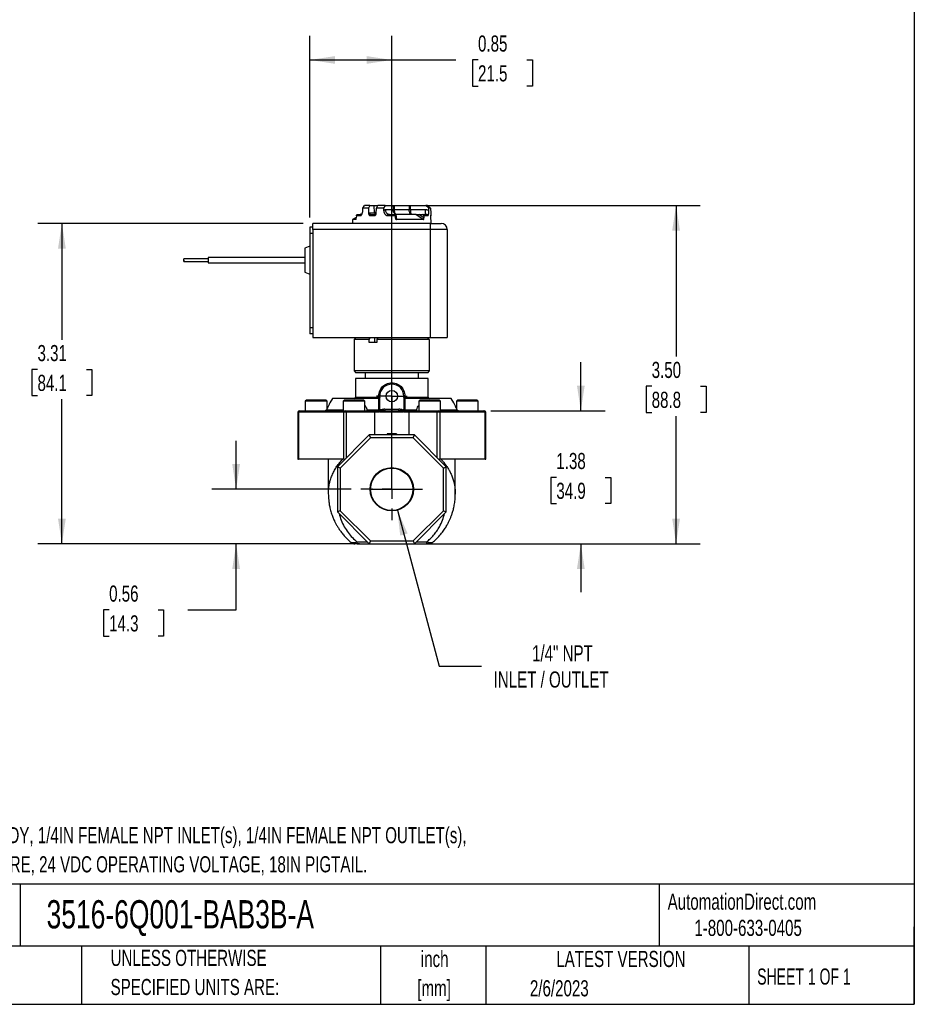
# Model space of a CAD drawing. Header units: inches. Extents: x 0.5 to 21.5, y 0.5 to 16.5.
# Tile 9 of 12: x 12.3 to 21.5, y 0.5 to 10.7. Entities that reach past the tile are written whole.
import ezdxf

# ---------------------------------------------------------------- set-up
doc = ezdxf.new("R2010")
doc.units = ezdxf.units.IN
doc.header["$LTSCALE"] = 2
doc.header["$MEASUREMENT"] = 0
doc.linetypes.add('CENTERX2', pattern=[0.8, 0.5, -0.1, 0.1, -0.1])
doc.layers.add('CENTER', color=40, linetype='CENTERX2')
doc.layers.add('DIMENSIONS', color=140, linetype='Continuous', lineweight=25)
doc.layers.add('TEXT', color=140, linetype='Continuous', lineweight=25)
doc.styles.add('SLDTEXTSTYLE0', font='TXT', dxfattribs={"width": 0.7})
doc.styles.add('SLDTEXTSTYLE1', font='TXT', dxfattribs={"width": 0.65})
doc.dimstyles.new('SLDDIMSTYLE0', dxfattribs={"dimtxt": 0.169922, "dimasz": 0.26, "dimexe": 0, "dimexo": 0.0625, "dimgap": 0.04248, "dimtad": 0, "dimtih": 1, "dimtoh": 1, "dimrnd": 1e-09, "dimzin": 12, "dimdsep": 46, "dimtxsty": 'SLDTEXTSTYLE0', "dimsah": 1, "dimcen": 0.09, "dimadec": 0, "dimazin": 3, "dimtfac": 1, "dimtmove": 0, "dimatfit": 0, "dimfxl": 0, "dimfrac": 2, "dimtolj": 1, "dimtzin": 12, "dimarcsym": 0})
doc.dimstyles.new('SLDDIMSTYLE1', dxfattribs={"dimtxt": 0.169922, "dimasz": 0.26, "dimexe": 0, "dimexo": 0.0625, "dimgap": 0.04248, "dimtad": 0, "dimtih": 1, "dimtoh": 1, "dimrnd": 1e-09, "dimzin": 12, "dimdsep": 46, "dimtxsty": 'SLDTEXTSTYLE0', "dimsah": 1, "dimcen": 0.09, "dimadec": 0, "dimazin": 3, "dimtfac": 1, "dimtofl": 0, "dimtmove": 0, "dimatfit": 3, "dimfxl": 0, "dimfrac": 2, "dimtolj": 1, "dimtzin": 12, "dimarcsym": 0})
doc.dimstyles.new('SLDDIMSTYLE2', dxfattribs={"dimtxt": 0.169922, "dimasz": 0.26, "dimexe": 0, "dimexo": 0.0625, "dimgap": 0.04248, "dimtad": 0, "dimtih": 1, "dimtoh": 1, "dimrnd": 1e-09, "dimdsep": 46, "dimtxsty": 'SLDTEXTSTYLE0', "dimsah": 1, "dimcen": 0.09, "dimadec": 0, "dimazin": 2, "dimtfac": 1, "dimtmove": 0, "dimatfit": 0, "dimfxl": 0, "dimfrac": 2, "dimtolj": 1, "dimtzin": 12, "dimarcsym": 0})
doc.dimstyles.new('SLDDIMSTYLE3', dxfattribs={"dimtxt": 0.169922, "dimasz": 0.26, "dimexe": 0, "dimexo": 0.0625, "dimgap": 0.04248, "dimtad": 0, "dimtih": 1, "dimtoh": 1, "dimrnd": 1e-09, "dimzin": 4, "dimdsep": 46, "dimtxsty": 'SLDTEXTSTYLE0', "dimsah": 1, "dimcen": 0.09, "dimadec": 0, "dimazin": 1, "dimtfac": 1, "dimtofl": 0, "dimtmove": 0, "dimatfit": 3, "dimfxl": 0, "dimfrac": 2, "dimtolj": 1, "dimtzin": 12, "dimarcsym": 0})
doc.dimstyles.new('SLDDIMSTYLE4', dxfattribs={"dimtxt": 0.169922, "dimasz": 0.26, "dimexe": 0, "dimexo": 0.0625, "dimgap": 0.04248, "dimtad": 0, "dimtih": 1, "dimtoh": 1, "dimrnd": 1e-09, "dimzin": 12, "dimdsep": 46, "dimtxsty": 'SLDTEXTSTYLE0', "dimsah": 1, "dimcen": 0, "dimadec": 0, "dimazin": 3, "dimtfac": 1, "dimtofl": 0, "dimtmove": 0, "dimatfit": 3, "dimfxl": 0, "dimfrac": 2, "dimtolj": 1, "dimtzin": 12, "dimarcsym": 0})
doc.dimstyles.new('SLDDIMSTYLE5', dxfattribs={"dimtxt": 0.169922, "dimasz": 0.26, "dimexe": 0, "dimexo": 0.0625, "dimgap": 0.04248, "dimtad": 0, "dimtih": 1, "dimtoh": 1, "dimrnd": 1e-09, "dimdsep": 46, "dimtxsty": 'SLDTEXTSTYLE0', "dimsah": 1, "dimcen": 0.09, "dimadec": 0, "dimazin": 2, "dimtfac": 1, "dimtofl": 0, "dimtmove": 0, "dimatfit": 3, "dimfxl": 0, "dimfrac": 2, "dimtolj": 1, "dimtzin": 12, "dimarcsym": 0})

# ---------------------------------------------------------------- blocks, each defined once
blk = doc.blocks.new('SW_NOTE_0')
at = {"layer": 'TEXT', "color": 0, "char_height": 0.16667, "attachment_point": 1, "style": 'SLDTEXTSTYLE0'}
for s, insert in [('2-WAY, 2-POSITION, N.C., LOW LEAD BRASS BODY, 1/4IN FEMALE NPT INLET(s), 1/4IN FEMALE NPT OUTLET(s),', (0, 0.215)), ('CV=4.5, 180 PSI MAXIMUM OPERATING PRESSURE, 24 VDC OPERATING VOLTAGE, 18IN PIGTAIL.', (0, -0.086))]:
    blk.add_mtext(s, dxfattribs=dict(at, insert=insert))
blk = doc.blocks.new('SW_NOTE_0_1')
at = {"layer": 'TEXT', "color": 0, "char_height": 0.1667, "attachment_point": 2, "style": 'SLDTEXTSTYLE0'}
for s, insert in [('inch', (0.25, 0.215)), ('[mm]', (0.244, -0.086))]:
    blk.add_mtext(s, dxfattribs=dict(at, insert=insert))
blk = doc.blocks.new('SW_NOTE_0_2')
at = {"layer": 'TEXT', "color": 0, "char_height": 0.16667, "attachment_point": 1, "style": 'SLDTEXTSTYLE0'}
for s, insert in [('UNLESS OTHERWISE', (0, 0.215)), ('SPECIFIED UNITS ARE:', (0, -0.086))]:
    blk.add_mtext(s, dxfattribs=dict(at, insert=insert))
blk = doc.blocks.new('_D_3')
at = {"layer": 'DIMENSIONS'}
for p, q in [((14.494, 5.821), (14.494, 6.321)), ((15.684, 5.821), (14.244, 5.821)), ((15.769, 5.258), (14.244, 5.258)), ((14.494, 4.575), (14.494, 5.258)), ((13.182, 4.575), (13.125, 4.575)), ((13.125, 4.575), (13.125, 4.304)), ((13.687, 4.575), (13.744, 4.575)), ((13.744, 4.575), (13.744, 4.304)), ((13.994, 4.575), (14.494, 4.575)), ((13.125, 4.304), (13.182, 4.304)), ((13.744, 4.304), (13.687, 4.304))]:
    blk.add_line(p, q, dxfattribs=at)
for points in [[(14.494, 5.821), (14.534, 6.081), (14.454, 6.081)], [(14.494, 5.258), (14.454, 4.998), (14.534, 4.998)]]:
    blk.add_solid(points, dxfattribs=at)
at = {"layer": 'DIMENSIONS', "char_height": 0.1667, "attachment_point": 1, "style": 'SLDTEXTSTYLE0'}
for s, insert in [('0.56', (13.182, 4.827)), ('14.3', (13.182, 4.519))]:
    blk.add_mtext(s, dxfattribs=dict(at, insert=insert))
blk = doc.blocks.new('_D_4')
at = {"layer": 'DIMENSIONS'}
for p, q in [((15.186, 8.569), (12.444, 8.569)), ((12.694, 8.569), (12.694, 7.367)), ((12.442, 7.059), (12.385, 7.059)), ((12.385, 7.059), (12.385, 6.789)), ((12.947, 7.059), (13.004, 7.059)), ((13.004, 7.059), (13.004, 6.789)), ((12.385, 6.789), (12.442, 6.789)), ((12.694, 5.258), (12.694, 6.751)), ((13.004, 6.789), (12.947, 6.789)), ((15.644, 5.258), (12.444, 5.258))]:
    blk.add_line(p, q, dxfattribs=at)
for points in [[(12.694, 8.569), (12.654, 8.309), (12.734, 8.309)], [(12.694, 5.258), (12.734, 5.518), (12.654, 5.518)]]:
    blk.add_solid(points, dxfattribs=at)
at = {"layer": 'DIMENSIONS', "char_height": 0.1667, "attachment_point": 1, "style": 'SLDTEXTSTYLE0'}
for s, insert in [('3.31', (12.442, 7.312)), ('84.1', (12.442, 7.004))]:
    blk.add_mtext(s, dxfattribs=dict(at, insert=insert))
blk = doc.blocks.new('_D_5')
at = {"layer": 'DIMENSIONS'}
for p, q in [((16.392, 8.755), (19.289, 8.755)), ((19.039, 8.755), (19.039, 7.193)), ((18.787, 6.885), (18.73, 6.885)), ((18.73, 6.885), (18.73, 6.615)), ((19.292, 6.885), (19.349, 6.885)), ((19.349, 6.885), (19.349, 6.615)), ((18.73, 6.615), (18.787, 6.615)), ((19.349, 6.615), (19.292, 6.615)), ((19.039, 5.258), (19.039, 6.577)), ((16.435, 5.258), (19.289, 5.258))]:
    blk.add_line(p, q, dxfattribs=at)
for points in [[(19.039, 8.755), (18.999, 8.495), (19.079, 8.495)], [(19.039, 5.258), (19.079, 5.518), (18.999, 5.518)]]:
    blk.add_solid(points, dxfattribs=at)
at = {"layer": 'DIMENSIONS', "char_height": 0.1667, "attachment_point": 1, "style": 'SLDTEXTSTYLE0'}
for s, insert in [('3.50', (18.787, 7.138)), ('88.8', (18.787, 6.829))]:
    blk.add_mtext(s, dxfattribs=dict(at, insert=insert))
blk = doc.blocks.new('_D_6')
at = {"layer": 'DIMENSIONS'}
for p, q in [((18.055, 6.633), (18.055, 7.133)), ((17.124, 6.633), (18.305, 6.633)), ((17.802, 5.944), (17.745, 5.944)), ((17.745, 5.944), (17.745, 5.674)), ((18.307, 5.944), (18.364, 5.944)), ((18.364, 5.944), (18.364, 5.674)), ((17.745, 5.674), (17.802, 5.674)), ((18.364, 5.674), (18.307, 5.674)), ((16.435, 5.258), (18.305, 5.258)), ((18.055, 5.258), (18.055, 4.758))]:
    blk.add_line(p, q, dxfattribs=at)
for points in [[(18.055, 6.633), (18.095, 6.893), (18.015, 6.893)], [(18.055, 5.258), (18.015, 4.998), (18.095, 4.998)]]:
    blk.add_solid(points, dxfattribs=at)
at = {"layer": 'DIMENSIONS', "char_height": 0.1667, "attachment_point": 1, "style": 'SLDTEXTSTYLE0'}
for s, insert in [('1.38', (17.802, 6.197)), ('34.9', (17.802, 5.889))]:
    blk.add_mtext(s, dxfattribs=dict(at, insert=insert))
blk = doc.blocks.new('_D_7')
at = {"layer": 'DIMENSIONS'}
for p, q in [((16.16, 5.605), (16.592, 3.994)), ((16.592, 3.994), (17.029, 3.994))]:
    blk.add_line(p, q, dxfattribs=at)
blk.add_solid([(16.16, 5.605), (16.189, 5.343), (16.266, 5.364)], dxfattribs=at)
at = {"layer": 'DIMENSIONS', "attachment_point": 1, "style": 'SLDTEXTSTYLE0'}
for s, insert, char_height in [('1/4" NPT', (17.551, 4.209), 0.1667), ('INLET / OUTLET', (17.154, 3.939), 0.16667)]:
    blk.add_mtext(s, dxfattribs=dict(at, insert=insert, char_height=char_height))
blk = doc.blocks.new('_D_8')
at = {"layer": 'DIMENSIONS'}
for p, q in [((15.256, 8.629), (15.256, 10.507)), ((16.102, 5.921), (16.102, 10.507)), ((15.256, 10.257), (16.102, 10.257)), ((16.102, 10.257), (16.763, 10.257)), ((16.993, 10.257), (16.936, 10.257)), ((16.936, 10.257), (16.936, 9.987)), ((17.498, 10.257), (17.555, 10.257)), ((17.555, 10.257), (17.555, 9.987)), ((16.936, 9.987), (16.993, 9.987)), ((17.555, 9.987), (17.498, 9.987))]:
    blk.add_line(p, q, dxfattribs=at)
for points in [[(15.256, 10.257), (15.516, 10.217), (15.516, 10.297)], [(16.102, 10.257), (15.842, 10.297), (15.842, 10.217)]]:
    blk.add_solid(points, dxfattribs=at)
at = {"layer": 'DIMENSIONS', "char_height": 0.1667, "attachment_point": 1, "style": 'SLDTEXTSTYLE0'}
for s, insert in [('0.85', (16.993, 10.51)), ('21.5', (16.993, 10.202))]:
    blk.add_mtext(s, dxfattribs=dict(at, insert=insert))
blk = doc.blocks.new('SW_CENTERMARKSYMBOL_2')
at = {"layer": 'CENTER', "color": 0}
for p, q in [((0, 0.1), (0, 0.1595)), ((-0.1, 0), (-0.1595, 0)), ((0, 0), (-0.1, 0)), ((0, 0), (0, 0.1)), ((0, 0), (0, -0.1)), ((0, 0), (0.1, 0)), ((0.1, 0), (0.1595, 0)), ((0, -0.1), (0, -0.1595))]:
    blk.add_line(p, q, dxfattribs=at)
blk = doc.blocks.new('SW_CENTERMARKSYMBOL_3')
at = {"layer": 'CENTER', "color": 0}
for p, q in [((0, 0.2), (0, 0.31875)), ((-0.2, 0), (-0.31875, 0)), ((0, 0), (-0.1, 0)), ((0, 0), (0, 0.1)), ((0, 0), (0, -0.1)), ((0, 0), (0.1, 0)), ((0.2, 0), (0.31875, 0)), ((0, -0.2), (0, -0.31875))]:
    blk.add_line(p, q, dxfattribs=at)

msp = doc.modelspace()

# ---------------------------------------------------------------- linework, layer by layer
for p, q in [((15.803, 8.725), (15.82, 8.755)), ((15.876, 8.755), (15.82, 8.755)), ((15.876, 8.755), (15.861, 8.725)), ((15.876, 8.755), (15.921, 8.755)), ((15.922, 8.677), (15.921, 8.755)), ((15.921, 8.755), (15.959, 8.755)), ((15.943, 8.725), (15.959, 8.755)), ((16.033, 8.755), (15.959, 8.755)), ((16.033, 8.755), (16.018, 8.725)), ((16.033, 8.755), (16.114, 8.755)), ((16.126, 8.755), (16.126, 8.711)), ((16.126, 8.755), (16.28, 8.755)), ((16.28, 8.755), (16.281, 8.711)), ((16.292, 8.755), (16.293, 8.711)), ((16.292, 8.755), (16.454, 8.755)), ((16.486, 8.725), (16.454, 8.755)), ((16.472, 8.755), (16.454, 8.755)), ((16.472, 8.755), (16.503, 8.725)), ((15.736, 8.647), (15.735, 8.625)), ((15.781, 8.647), (15.736, 8.647)), ((15.777, 8.662), (15.786, 8.664)), ((15.779, 8.661), (15.777, 8.662)), ((15.779, 8.662), (15.779, 8.662)), ((15.786, 8.664), (15.791, 8.665)), ((15.803, 8.703), (15.803, 8.725)), ((15.861, 8.725), (15.803, 8.725)), ((15.861, 8.725), (15.861, 8.674)), ((15.868, 8.677), (15.922, 8.677)), ((15.927, 8.647), (15.875, 8.647)), ((15.942, 8.677), (15.922, 8.677)), ((15.934, 8.662), (15.936, 8.662)), ((15.937, 8.66), (15.939, 8.662)), ((15.942, 8.674), (15.943, 8.725)), ((16.018, 8.725), (15.943, 8.725)), ((16.018, 8.725), (16.018, 8.703)), ((16.036, 8.711), (16.115, 8.711)), ((16.138, 8.647), (16.051, 8.647)), ((16.126, 8.711), (16.281, 8.711)), ((16.138, 8.647), (16.138, 8.625)), ((16.144, 8.662), (16.152, 8.608)), ((16.349, 8.662), (16.144, 8.662)), ((16.293, 8.711), (16.451, 8.711)), ((16.426, 8.608), (16.349, 8.662)), ((16.434, 8.625), (16.382, 8.662)), ((16.382, 8.662), (16.422, 8.662)), ((16.434, 8.647), (16.434, 8.625)), ((16.476, 8.647), (16.434, 8.647)), ((16.486, 8.703), (16.486, 8.725)), ((16.503, 8.725), (16.486, 8.725)), ((16.503, 8.725), (16.504, 8.674)), ((16.507, 8.647), (16.506, 8.647)), ((16.508, 8.569), (16.507, 8.647)), ((16.497, 8.569), (15.286, 8.569)), ((15.286, 8.507), (15.286, 8.569)), ((15.697, 8.608), (15.696, 8.569)), ((15.735, 8.63), (15.697, 8.608)), ((15.729, 8.608), (15.697, 8.608)), ((15.729, 8.608), (15.731, 8.609)), ((16.426, 8.608), (16.152, 8.608)), ((16.497, 8.569), (16.497, 8.507)), ((15.256, 8.529), (15.256, 8.467)), ((15.286, 8.529), (15.256, 8.529)), ((15.256, 8.467), (15.286, 8.467)), ((15.256, 8.467), (15.256, 7.491)), ((15.286, 8.507), (15.286, 7.388)), ((16.497, 8.507), (15.286, 8.507)), ((16.674, 8.507), (16.497, 8.507)), ((16.497, 8.507), (16.497, 7.388)), ((16.674, 8.507), (16.674, 7.388)), ((15.256, 8.333), (15.204, 8.314)), ((15.204, 8.314), (15.204, 8.064)), ((14.204, 8.204), (13.954, 8.204)), ((13.954, 8.174), (14.204, 8.174)), ((15.204, 8.216), (14.204, 8.216)), ((14.204, 8.216), (14.204, 8.189)), ((14.204, 8.189), (14.204, 8.161)), ((14.204, 8.161), (15.204, 8.161)), ((15.204, 8.064), (15.256, 8.044)), ((15.256, 7.491), (15.256, 7.429)), ((15.286, 7.491), (15.256, 7.491)), ((15.286, 7.429), (15.256, 7.429)), ((15.286, 7.388), (16.497, 7.388)), ((15.732, 7.388), (15.712, 7.368)), ((15.712, 7.368), (15.712, 7.046)), ((15.87, 7.368), (15.712, 7.368)), ((15.87, 7.338), (15.87, 7.368)), ((15.947, 7.338), (15.87, 7.338)), ((15.924, 7.388), (15.924, 7.338)), ((16.49, 7.368), (15.947, 7.368)), ((15.947, 7.368), (15.947, 7.338)), ((16.49, 7.338), (16.49, 7.368)), ((16.493, 7.338), (16.49, 7.338)), ((16.493, 7.046), (16.493, 7.338)), ((16.497, 7.388), (16.674, 7.388)), ((15.712, 7.046), (15.732, 7.026)), ((16.493, 7.046), (15.712, 7.046)), ((16.473, 7.026), (15.732, 7.026)), ((15.827, 7.026), (15.827, 6.967)), ((16.377, 6.967), (16.377, 7.026)), ((16.473, 7.026), (16.493, 7.046)), ((15.727, 6.967), (15.727, 6.773)), ((16.477, 6.967), (15.727, 6.967)), ((16.477, 6.773), (16.477, 6.967)), ((15.22, 6.741), (15.208, 6.73)), ((15.208, 6.73), (15.208, 6.633)), ((15.434, 6.73), (15.208, 6.73)), ((15.423, 6.741), (15.22, 6.741)), ((15.434, 6.73), (15.423, 6.741)), ((15.434, 6.657), (15.434, 6.73)), ((15.488, 6.758), (15.461, 6.713)), ((15.962, 6.758), (15.488, 6.758)), ((15.61, 6.741), (15.599, 6.73)), ((15.599, 6.73), (15.599, 6.633)), ((15.825, 6.73), (15.599, 6.73)), ((15.712, 6.741), (15.61, 6.741)), ((15.814, 6.741), (15.712, 6.741)), ((15.727, 6.773), (15.968, 6.773)), ((15.825, 6.73), (15.814, 6.741)), ((15.825, 6.633), (15.825, 6.73)), ((15.968, 6.773), (15.968, 6.783)), ((15.977, 6.773), (15.968, 6.773)), ((15.977, 6.633), (15.977, 6.783)), ((16.227, 6.783), (16.227, 6.633)), ((16.237, 6.773), (16.227, 6.773)), ((16.237, 6.783), (16.237, 6.773)), ((16.237, 6.773), (16.477, 6.773)), ((16.717, 6.758), (16.242, 6.758)), ((16.391, 6.741), (16.38, 6.73)), ((16.38, 6.73), (16.38, 6.633)), ((16.606, 6.73), (16.38, 6.73)), ((16.493, 6.741), (16.391, 6.741)), ((16.595, 6.741), (16.493, 6.741)), ((16.606, 6.73), (16.595, 6.741)), ((16.606, 6.633), (16.606, 6.73)), ((16.743, 6.713), (16.717, 6.758)), ((16.782, 6.741), (16.77, 6.73)), ((16.77, 6.73), (16.77, 6.657)), ((16.996, 6.73), (16.77, 6.73)), ((16.985, 6.741), (16.782, 6.741)), ((16.996, 6.73), (16.985, 6.741)), ((16.996, 6.633), (16.996, 6.73)), ((15.133, 6.618), (15.133, 6.133)), ((15.137, 6.618), (15.133, 6.618)), ((15.606, 6.618), (15.137, 6.618)), ((15.137, 6.618), (15.137, 6.133)), ((15.15, 6.633), (15.619, 6.633)), ((15.426, 6.641), (15.599, 6.641)), ((15.633, 6.618), (15.606, 6.618)), ((15.606, 6.133), (15.606, 6.618)), ((15.633, 6.633), (15.633, 6.618)), ((15.633, 6.633), (15.937, 6.633)), ((15.926, 6.618), (15.633, 6.618)), ((15.633, 6.147), (15.633, 6.618)), ((15.845, 6.641), (15.965, 6.641)), ((15.926, 6.383), (15.926, 6.618)), ((15.973, 6.618), (15.926, 6.618)), ((15.977, 6.633), (15.979, 6.633)), ((15.979, 6.633), (15.979, 6.632)), ((16.222, 6.618), (15.983, 6.618)), ((16.029, 6.648), (16.176, 6.648)), ((16.226, 6.632), (16.226, 6.633)), ((16.226, 6.633), (16.227, 6.633)), ((16.279, 6.618), (16.232, 6.618)), ((16.24, 6.641), (16.359, 6.641)), ((16.268, 6.633), (16.572, 6.633)), ((16.279, 6.618), (16.279, 6.383)), ((16.572, 6.618), (16.279, 6.618)), ((16.572, 6.633), (16.572, 6.618)), ((16.572, 6.147), (16.572, 6.618)), ((16.598, 6.618), (16.572, 6.618)), ((16.585, 6.633), (17.054, 6.633)), ((16.598, 6.618), (16.598, 6.133)), ((17.067, 6.618), (16.598, 6.618)), ((16.606, 6.641), (16.779, 6.641)), ((17.067, 6.133), (17.067, 6.618)), ((17.072, 6.618), (17.067, 6.618)), ((17.072, 6.133), (17.072, 6.618)), ((15.869, 6.383), (15.54, 6.053)), ((15.882, 6.353), (15.57, 6.041)), ((15.869, 6.383), (15.882, 6.353)), ((16.335, 6.383), (15.869, 6.383)), ((16.323, 6.353), (15.882, 6.353)), ((16.056, 6.393), (16.056, 6.383)), ((16.102, 6.393), (16.056, 6.393)), ((16.102, 6.393), (16.102, 6.383)), ((16.149, 6.393), (16.102, 6.393)), ((16.149, 6.393), (16.149, 6.383)), ((16.323, 6.353), (16.335, 6.383)), ((16.635, 6.041), (16.323, 6.353)), ((16.665, 6.053), (16.335, 6.383)), ((15.133, 6.133), (15.137, 6.133)), ((15.606, 6.133), (15.137, 6.133)), ((15.446, 6.133), (15.446, 5.775)), ((15.606, 6.133), (15.619, 6.133)), ((16.585, 6.133), (16.598, 6.133)), ((17.067, 6.133), (16.598, 6.133)), ((16.758, 5.775), (16.758, 6.133)), ((17.067, 6.133), (17.072, 6.133)), ((15.57, 6.041), (15.54, 6.053)), ((15.54, 6.053), (15.54, 5.588)), ((15.57, 6.041), (15.57, 5.6)), ((16.635, 6.041), (16.665, 6.053)), ((16.635, 5.6), (16.635, 6.041)), ((16.665, 5.588), (16.665, 6.053)), ((16.758, 5.775), (16.758, 5.772)), ((15.57, 5.6), (15.54, 5.588)), ((15.57, 5.6), (15.882, 5.288)), ((16.323, 5.288), (16.635, 5.6)), ((16.635, 5.6), (16.665, 5.588)), ((15.54, 5.588), (15.869, 5.258)), ((16.335, 5.258), (16.665, 5.588)), ((15.852, 5.276), (15.744, 5.276)), ((15.744, 5.258), (15.869, 5.258)), ((15.882, 5.288), (15.869, 5.258)), ((15.869, 5.258), (16.335, 5.258)), ((15.882, 5.288), (16.323, 5.288)), ((16.323, 5.288), (16.335, 5.258)), ((16.335, 5.258), (16.461, 5.258)), ((16.461, 5.276), (16.353, 5.276))]:
    msp.add_line(p, q)
at = {"flags": 128}
msp.add_lwpolyline([(16.114, 8.755), (16.115, 8.73), (16.115, 8.711)], dxfattribs=at)
for centre, radius in [((16.102, 6.783), 0.0595), ((16.102, 5.821), 0.224), ((16.102, 5.821), 0.219)]:
    msp.add_circle(centre, radius)
for centre, radius, start, end in [((15.936, 8.676), 0.0141, 177.0889, 265.6889), ((16.492, 8.647), 0.015, 1, 27.3698), ((16.612, 8.507), 0.062, 0, 90), ((16.102, 6.783), 0.125, 0, 180), ((15.712, 6.773), 0.015, 270, 360), ((15.948, 6.77), 0.0198, 323.7795, 7.2846), ((16.257, 6.77), 0.0198, 172.7154, 216.2204), ((16.492, 6.773), 0.015, 180, 270), ((15.148, 6.618), 0.015, 90, 180), ((15.151, 6.619), 0.0141, 94.4019, 183.8113), ((15.621, 6.619), 0.0141, 94.4019, 183.8113), ((15.956, 6.64), 0.00941, 315.817, 5.7488), ((16.249, 6.64), 0.00941, 174.2512, 224.183), ((16.584, 6.619), 0.0141, 356.1887, 85.5981), ((17.053, 6.619), 0.0141, 356.1887, 85.5981), ((17.057, 6.618), 0.015, 0, 90)]:
    msp.add_arc(centre, radius, start, end)
for points in [[(16.114, 8.755), (16.117, 8.755), (16.121, 8.755), (16.126, 8.755)], [(16.28, 8.755), (16.283, 8.755), (16.288, 8.755), (16.292, 8.755)], [(15.749, 8.662), (15.757, 8.662), (15.767, 8.662), (15.777, 8.662)], [(15.868, 8.677), (15.868, 8.673), (15.871, 8.665), (15.877, 8.662), (15.881, 8.662)], [(16.126, 8.711), (16.121, 8.711), (16.117, 8.711), (16.115, 8.711)], [(16.281, 8.711), (16.283, 8.711), (16.288, 8.711), (16.293, 8.711)], [(16.422, 8.662), (16.433, 8.662), (16.442, 8.662), (16.451, 8.662)], [(16.497, 8.569), (16.561, 8.569), (16.612, 8.569), (16.612, 8.569)], [(15.87, 7.368), (15.873, 7.375), (15.877, 7.381), (15.88, 7.388)], [(15.957, 7.388), (15.954, 7.381), (15.95, 7.375), (15.947, 7.368)], [(16.49, 7.368), (16.484, 7.375), (16.477, 7.381), (16.47, 7.388)], [(15.968, 6.783), (15.968, 6.804), (15.977, 6.846), (16.016, 6.896), (16.071, 6.924), (16.134, 6.924), (16.189, 6.896), (16.228, 6.846), (16.237, 6.804), (16.237, 6.783)], [(15.965, 6.758), (15.964, 6.758), (15.963, 6.758), (15.962, 6.758)], [(15.977, 6.783), (15.977, 6.783), (15.976, 6.783), (15.971, 6.783), (15.968, 6.783)], [(16.237, 6.783), (16.234, 6.783), (16.229, 6.783), (16.227, 6.783), (16.227, 6.783)], [(16.242, 6.758), (16.241, 6.758), (16.241, 6.758), (16.24, 6.758)], [(15.937, 6.633), (15.942, 6.633), (15.951, 6.633), (15.962, 6.633)], [(15.977, 6.648), (15.977, 6.646), (15.975, 6.643), (15.968, 6.641), (15.965, 6.641)], [(15.977, 6.633), (15.977, 6.633), (15.977, 6.633), (15.977, 6.633)], [(16.029, 6.648), (16.029, 6.644), (16.029, 6.636), (16.029, 6.633), (16.029, 6.633)], [(16.029, 6.633), (16.075, 6.633), (16.129, 6.633), (16.176, 6.633)], [(16.176, 6.633), (16.176, 6.633), (16.176, 6.636), (16.176, 6.644), (16.176, 6.648)], [(16.24, 6.641), (16.236, 6.641), (16.23, 6.643), (16.227, 6.646), (16.227, 6.648)], [(16.227, 6.633), (16.227, 6.633), (16.227, 6.633), (16.227, 6.633)], [(16.242, 6.633), (16.254, 6.633), (16.263, 6.633), (16.268, 6.633)]]:
    msp.add_open_spline(points, degree=3)
for points, knots in [([(15.736, 8.647), (15.736, 8.651), (15.737, 8.655), (15.742, 8.66), (15.746, 8.662), (15.749, 8.662)], [0, 0, 0, 0, 0.5, 0.5, 1, 1, 1, 1]), ([(15.793, 8.666), (15.793, 8.666), (15.793, 8.666), (15.792, 8.665), (15.788, 8.663), (15.782, 8.662), (15.778, 8.662)], [0, 0, 0, 0, 0.02661, 0.254936, 0.491427, 1, 1, 1, 1]), ([(15.781, 8.647), (15.781, 8.648), (15.781, 8.65), (15.781, 8.653), (15.781, 8.656), (15.78, 8.659), (15.779, 8.661), (15.779, 8.661), (15.779, 8.661)], [0, 0, 0, 0, 0.108583, 0.226703, 0.362806, 0.522263, 0.87342, 1, 1, 1, 1]), ([(15.781, 8.647), (15.782, 8.648), (15.783, 8.65), (15.786, 8.653), (15.789, 8.656), (15.791, 8.66), (15.793, 8.664), (15.796, 8.669), (15.798, 8.676), (15.801, 8.684), (15.802, 8.693), (15.803, 8.7), (15.803, 8.703)], [0, 0, 0, 0, 0.077744, 0.154207, 0.229839, 0.305102, 0.380468, 0.456407, 0.592675, 0.728402, 0.864709, 1, 1, 1, 1]), ([(15.861, 8.674), (15.862, 8.674), (15.863, 8.675), (15.864, 8.676), (15.866, 8.677), (15.867, 8.677), (15.868, 8.677)], [0, 0, 0, 0, 0.256832, 0.507106, 0.753795, 1, 1, 1, 1]), ([(15.861, 8.674), (15.861, 8.673), (15.861, 8.671), (15.862, 8.669), (15.862, 8.666), (15.863, 8.664), (15.865, 8.661), (15.866, 8.658), (15.868, 8.656), (15.87, 8.653), (15.872, 8.65), (15.874, 8.649), (15.875, 8.647)], [0, 0, 0, 0, 0.077222, 0.156346, 0.238508, 0.324721, 0.415868, 0.512693, 0.625429, 0.755266, 0.832224, 1, 1, 1, 1]), ([(15.881, 8.662), (15.879, 8.662), (15.876, 8.658), (15.875, 8.651), (15.875, 8.647)], [0.4795713, 0.4795713, 0.4795713, 0.4795713, 0.5473463, 0.5981775, 0.5981775, 0.5981775, 0.5981775]), ([(15.881, 8.662), (15.884, 8.662), (15.891, 8.662), (15.902, 8.662), (15.913, 8.662), (15.924, 8.662), (15.932, 8.662), (15.936, 8.662)], [0, 0, 0, 0, 0.200214, 0.400107, 0.599893, 0.799786, 1, 1, 1, 1]), ([(15.927, 8.647), (15.928, 8.649), (15.93, 8.65), (15.932, 8.653), (15.934, 8.656), (15.937, 8.659), (15.94, 8.663), (15.942, 8.669), (15.942, 8.672), (15.942, 8.674)], [0, 0, 0, 0, 0.16789, 0.244907, 0.374839, 0.487651, 0.675587, 0.843844, 1, 1, 1, 1]), ([(15.927, 8.647), (15.927, 8.649), (15.927, 8.652), (15.928, 8.655), (15.93, 8.658), (15.932, 8.66), (15.933, 8.661), (15.934, 8.662), (15.934, 8.662)], [0, 0, 0, 0, 0.275353, 0.420434, 0.570133, 0.805451, 0.961932, 1, 1, 1, 1]), ([(15.936, 8.66), (15.936, 8.661), (15.936, 8.661), (15.935, 8.662), (15.934, 8.662)], [0, 0, 0, 0, 0.0387285, 1, 1, 1, 1]), ([(16.018, 8.703), (16.019, 8.703), (16.02, 8.705), (16.022, 8.706), (16.024, 8.708), (16.027, 8.709), (16.031, 8.711), (16.034, 8.711), (16.036, 8.711)], [0, 0, 0, 0, 0.123303, 0.247371, 0.372677, 0.499679, 0.748808, 1, 1, 1, 1]), ([(16.018, 8.703), (16.018, 8.701), (16.018, 8.698), (16.019, 8.694), (16.02, 8.689), (16.021, 8.683), (16.024, 8.676), (16.029, 8.668), (16.035, 8.66), (16.042, 8.653), (16.048, 8.649), (16.051, 8.647)], [0, 0, 0, 0, 0.067759, 0.135403, 0.203302, 0.271826, 0.40757, 0.543866, 0.695077, 0.845878, 1, 1, 1, 1]), ([(16.036, 8.711), (16.036, 8.7), (16.044, 8.674), (16.066, 8.662), (16.079, 8.662)], [0, 0, 0, 0, 0.428571, 1, 1, 1, 1]), ([(16.079, 8.662), (16.072, 8.662), (16.062, 8.66), (16.052, 8.654), (16.051, 8.65), (16.051, 8.647)], [1.1025593, 1.1025593, 1.1025593, 1.1025593, 1.2178778, 1.2947569, 1.3716359, 1.3716359, 1.3716359, 1.3716359]), ([(16.079, 8.662), (16.083, 8.662), (16.09, 8.662), (16.102, 8.662), (16.113, 8.662), (16.125, 8.662), (16.133, 8.662), (16.136, 8.662)], [0, 0, 0, 0, 0.200174, 0.400087, 0.599913, 0.799826, 1, 1, 1, 1]), ([(16.15, 8.662), (16.15, 8.662), (16.149, 8.662), (16.146, 8.662), (16.139, 8.664), (16.13, 8.67), (16.123, 8.679), (16.117, 8.692), (16.115, 8.703), (16.115, 8.711)], [-0.1447596, -0.1447596, -0.1447596, -0.1447596, -0.1442768, -0.1442768, -0.1153249, -0.086373, -0.057421, -0.0429451, 0.0004828, 0.0004828, 0.0004828, 0.0004828]), ([(16.126, 8.711), (16.126, 8.703), (16.128, 8.692), (16.131, 8.679), (16.136, 8.67), (16.142, 8.664), (16.147, 8.662), (16.15, 8.662), (16.15, 8.662), (16.15, 8.662)], [-0.1447596, -0.1447596, -0.1447596, -0.1447596, -0.1013317, -0.0868558, -0.0579038, -0.0289519, 0, 0, 0.0004828, 0.0004828, 0.0004828, 0.0004828]), ([(16.136, 8.662), (16.136, 8.662), (16.137, 8.662), (16.139, 8.662), (16.142, 8.662), (16.143, 8.662), (16.144, 8.662)], [0, 0, 0, 0, 0.0714573, 0.4736211, 0.7828342, 1, 1, 1, 1]), ([(16.136, 8.662), (16.136, 8.662), (16.137, 8.662), (16.137, 8.662), (16.137, 8.661), (16.137, 8.659), (16.137, 8.655), (16.138, 8.653), (16.138, 8.65), (16.138, 8.648), (16.138, 8.647)], [0, 0, 0, 0, 0.079776, 0.159593, 0.240679, 0.499394, 0.627929, 0.759459, 0.879005, 1, 1, 1, 1]), ([(16.31, 8.662), (16.31, 8.662), (16.31, 8.662), (16.304, 8.662), (16.296, 8.667), (16.284, 8.684), (16.281, 8.7), (16.281, 8.711)], [0, 0, 0, 0, 0.0004852, 0.0004852, 0.0583891, 0.0873411, 0.1452451, 0.1452451, 0.1452451, 0.1452451]), ([(16.293, 8.711), (16.293, 8.7), (16.295, 8.684), (16.302, 8.667), (16.306, 8.662), (16.31, 8.662), (16.31, 8.662), (16.31, 8.662)], [0, 0, 0, 0, 0.057904, 0.086856, 0.14476, 0.14476, 0.1452451, 0.1452451, 0.1452451, 0.1452451]), ([(16.349, 8.662), (16.351, 8.662), (16.354, 8.662), (16.36, 8.662), (16.363, 8.662), (16.372, 8.662), (16.377, 8.662), (16.382, 8.662)], [0, 0, 0, 0, 0.25, 0.25, 0.5, 0.5, 1, 1, 1, 1]), ([(16.434, 8.647), (16.434, 8.651), (16.433, 8.655), (16.428, 8.66), (16.425, 8.662), (16.422, 8.662)], [0, 0, 0, 0, 0.5, 0.5, 1, 1, 1, 1]), ([(16.451, 8.662), (16.451, 8.662), (16.451, 8.674), (16.451, 8.7), (16.451, 8.711)], [0, 0, 0, 0, 0.571429, 1, 1, 1, 1]), ([(16.451, 8.711), (16.453, 8.711), (16.456, 8.711), (16.46, 8.711), (16.465, 8.71), (16.471, 8.709), (16.478, 8.707), (16.484, 8.704), (16.486, 8.703)], [0, 0, 0, 0, 0.125027, 0.249841, 0.374866, 0.500521, 0.751332, 1, 1, 1, 1]), ([(16.476, 8.647), (16.476, 8.648), (16.476, 8.649), (16.475, 8.651), (16.474, 8.652), (16.473, 8.654), (16.472, 8.655), (16.47, 8.657), (16.468, 8.659), (16.464, 8.66), (16.458, 8.662), (16.453, 8.662), (16.451, 8.662)], [0, 0, 0, 0, 0.046069, 0.093396, 0.143423, 0.19736, 0.256156, 0.320523, 0.390978, 0.556599, 0.759469, 1, 1, 1, 1]), ([(16.476, 8.647), (16.476, 8.648), (16.477, 8.65), (16.479, 8.653), (16.48, 8.656), (16.482, 8.66), (16.483, 8.664), (16.484, 8.669), (16.485, 8.676), (16.486, 8.684), (16.486, 8.693), (16.486, 8.7), (16.486, 8.703)], [0, 0, 0, 0, 0.077744, 0.154207, 0.229838, 0.305101, 0.380468, 0.456407, 0.592674, 0.728402, 0.864709, 1, 1, 1, 1]), ([(16.504, 8.674), (16.504, 8.673), (16.504, 8.671), (16.504, 8.669), (16.504, 8.666), (16.504, 8.664), (16.505, 8.661), (16.505, 8.658), (16.505, 8.656), (16.505, 8.653), (16.506, 8.65), (16.506, 8.649), (16.506, 8.647)], [0, 0, 0, 0, 0.077221, 0.156345, 0.238506, 0.32472, 0.415867, 0.512693, 0.625425, 0.755266, 0.832222, 1, 1, 1, 1]), ([(15.729, 8.608), (15.731, 8.608), (15.732, 8.61), (15.735, 8.617), (15.735, 8.621), (15.735, 8.625)], [0, 0, 0, 0, 0.5, 0.5, 1, 1, 1, 1]), ([(16.138, 8.625), (16.138, 8.621), (16.139, 8.617), (16.144, 8.61), (16.148, 8.608), (16.152, 8.608)], [0, 0, 0, 0, 0.5, 0.5, 1, 1, 1, 1]), ([(16.426, 8.608), (16.428, 8.608), (16.431, 8.61), (16.434, 8.617), (16.434, 8.621), (16.434, 8.625)], [0, 0, 0, 0, 0.5, 0.5, 1, 1, 1, 1]), ([(13.954, 8.189), (13.954, 8.186), (13.954, 8.183), (13.954, 8.178), (13.954, 8.176), (13.954, 8.174), (13.954, 8.173), (13.954, 8.174), (13.954, 8.176), (13.954, 8.18), (13.954, 8.183), (13.954, 8.188), (13.954, 8.192), (13.954, 8.197), (13.954, 8.199), (13.954, 8.203), (13.954, 8.204), (13.954, 8.204)], [0, 0, 0, 0, 0.125, 0.125, 0.25, 0.25, 0.375, 0.375, 0.5, 0.5, 0.625, 0.625, 0.75, 0.75, 0.875, 0.875, 1, 1, 1, 1]), ([(13.954, 8.189), (13.954, 8.186), (13.954, 8.183), (13.954, 8.178), (13.954, 8.176), (13.954, 8.174), (13.954, 8.173), (13.954, 8.174), (13.954, 8.176), (13.954, 8.18), (13.954, 8.183), (13.954, 8.188), (13.954, 8.192), (13.954, 8.197), (13.954, 8.199), (13.954, 8.203), (13.954, 8.204), (13.954, 8.204)], [0, 0, 0, 0, 0.125, 0.125, 0.25, 0.25, 0.375, 0.375, 0.5, 0.5, 0.625, 0.625, 0.75, 0.75, 0.875, 0.875, 1, 1, 1, 1]), ([(13.954, 8.174), (13.954, 8.174), (13.954, 8.175), (13.954, 8.181), (13.954, 8.185), (13.954, 8.189)], [0, 0, 0, 0, 0.5, 0.5, 1, 1, 1, 1]), ([(15.977, 6.773), (15.977, 6.772), (15.977, 6.771), (15.977, 6.768), (15.976, 6.767), (15.975, 6.765), (15.974, 6.763), (15.972, 6.761), (15.969, 6.759), (15.966, 6.759), (15.965, 6.758)], [0, 0, 0, 0, 0.12831, 0.24269, 0.343089, 0.429476, 0.5019, 0.681161, 0.846708, 1, 1, 1, 1]), ([(15.965, 6.758), (15.965, 6.739), (15.965, 6.7), (15.965, 6.661), (15.965, 6.641)], [0, 0, 0, 0, 0.486893, 1, 1, 1, 1]), ([(16.24, 6.758), (16.239, 6.758), (16.238, 6.759), (16.236, 6.76), (16.234, 6.761), (16.232, 6.762), (16.23, 6.764), (16.228, 6.768), (16.228, 6.771), (16.227, 6.773)], [0, 0, 0, 0, 0.09089, 0.185924, 0.285517, 0.389963, 0.499559, 0.70635, 1, 1, 1, 1]), ([(16.24, 6.641), (16.24, 6.661), (16.24, 6.7), (16.24, 6.739), (16.24, 6.758)], [0, 0, 0, 0, 0.513107, 1, 1, 1, 1]), ([(15.426, 6.641), (15.425, 6.638), (15.423, 6.636), (15.419, 6.634), (15.417, 6.633), (15.415, 6.633)], [0, 0, 0, 0, 0.5, 0.5, 1, 1, 1, 1]), ([(15.462, 6.713), (15.462, 6.713), (15.461, 6.713), (15.457, 6.704), (15.451, 6.691), (15.442, 6.672), (15.433, 6.653), (15.426, 6.641)], [0, 0, 0, 0, 0.123042, 0.316559, 0.465546, 0.61841, 1, 1, 1, 1]), ([(15.619, 6.633), (15.62, 6.633), (15.621, 6.633), (15.622, 6.633), (15.624, 6.633), (15.626, 6.633), (15.629, 6.633), (15.632, 6.633), (15.633, 6.633)], [0, 0, 0, 0, 0.125646, 0.249491, 0.373716, 0.50048, 0.749495, 1, 1, 1, 1]), ([(15.825, 6.689), (15.827, 6.685), (15.837, 6.671), (15.842, 6.654), (15.845, 6.641)], [0, 0, 0, 0, 0.247216, 1, 1, 1, 1]), ([(15.845, 6.641), (15.846, 6.638), (15.847, 6.636), (15.848, 6.634), (15.849, 6.633), (15.85, 6.633)], [0, 0, 0, 0, 0.5, 0.5, 1, 1, 1, 1]), ([(15.926, 6.618), (15.926, 6.619), (15.926, 6.62), (15.926, 6.622), (15.927, 6.624), (15.927, 6.626), (15.928, 6.628), (15.93, 6.63), (15.932, 6.632), (15.935, 6.633), (15.937, 6.633)], [0, 0, 0, 0, 0.075876, 0.153837, 0.234542, 0.318584, 0.406492, 0.498725, 0.71139, 1, 1, 1, 1]), ([(15.971, 6.636), (15.97, 6.635), (15.968, 6.633), (15.964, 6.633), (15.962, 6.633)], [0, 0, 0, 0, 0.373855, 1, 1, 1, 1]), ([(15.973, 6.618), (15.973, 6.619), (15.973, 6.62), (15.973, 6.621), (15.972, 6.623), (15.972, 6.625), (15.971, 6.626), (15.971, 6.628), (15.97, 6.629), (15.969, 6.63), (15.968, 6.631), (15.967, 6.632), (15.966, 6.632), (15.965, 6.633), (15.964, 6.633), (15.963, 6.633), (15.962, 6.633)], [0, 0, 0, 0, 0.041165, 0.083786, 0.129328, 0.178966, 0.233565, 0.293729, 0.359855, 0.432191, 0.510875, 0.595965, 0.687468, 0.785348, 0.88955, 1, 1, 1, 1]), ([(15.977, 6.648), (15.977, 6.647), (15.977, 6.644), (15.976, 6.641), (15.974, 6.638), (15.972, 6.637), (15.971, 6.636)], [0, 0, 0, 0, 0.242035, 0.489281, 0.741735, 1, 1, 1, 1]), ([(15.977, 6.633), (15.977, 6.632), (15.977, 6.63), (15.977, 6.627), (15.976, 6.624), (15.975, 6.621), (15.973, 6.619), (15.973, 6.618)], [0, 0, 0, 0, 0.171923, 0.341134, 0.510036, 0.755448, 1, 1, 1, 1]), ([(16.029, 6.648), (16.026, 6.648), (16.022, 6.648), (16.016, 6.647), (16.011, 6.647), (16.009, 6.646), (16.006, 6.646), (16.001, 6.645), (15.994, 6.642), (15.987, 6.639), (15.982, 6.635), (15.979, 6.633), (15.979, 6.632)], [0, 0, 0, 0, 0.143988, 0.255867, 0.335705, 0.383612, 0.399616, 0.519436, 0.639731, 0.827677, 0.94775, 1, 1, 1, 1]), ([(15.979, 6.632), (15.979, 6.631), (15.979, 6.629), (15.979, 6.627), (15.98, 6.624), (15.981, 6.621), (15.982, 6.619), (15.983, 6.618)], [0, 0, 0, 0, 0.1868543, 0.3581211, 0.5146063, 0.7853225, 1, 1, 1, 1]), ([(16.029, 6.633), (16.026, 6.633), (16.021, 6.633), (16.013, 6.632), (16.006, 6.632), (15.999, 6.63), (15.993, 6.629), (15.989, 6.626), (15.986, 6.624), (15.984, 6.622), (15.983, 6.62), (15.983, 6.619), (15.983, 6.618)], [0, 0, 0, 0, 0.1616592, 0.3110269, 0.448019, 0.5725878, 0.7055328, 0.8147308, 0.87128, 0.9197381, 0.9617662, 1, 1, 1, 1]), ([(16.226, 6.632), (16.225, 6.633), (16.224, 6.635), (16.219, 6.638), (16.21, 6.643), (16.201, 6.645), (16.19, 6.648), (16.182, 6.648), (16.176, 6.648)], [0, 0, 0, 0, 0.0461029, 0.1568117, 0.331757, 0.5719992, 0.6789414, 1, 1, 1, 1]), ([(16.222, 6.618), (16.222, 6.618), (16.222, 6.619), (16.221, 6.621), (16.221, 6.622), (16.22, 6.623), (16.218, 6.625), (16.216, 6.626), (16.211, 6.629), (16.203, 6.631), (16.191, 6.633), (16.181, 6.633), (16.176, 6.633)], [0, 0, 0, 0, 0.02529, 0.051788, 0.080427, 0.111936, 0.146846, 0.185528, 0.294696, 0.427669, 0.689029, 1, 1, 1, 1]), ([(16.222, 6.618), (16.222, 6.618), (16.223, 6.62), (16.224, 6.622), (16.225, 6.625), (16.226, 6.628), (16.226, 6.631), (16.226, 6.632)], [0, 0, 0, 0, 0.130399, 0.293048, 0.499791, 0.736128, 1, 1, 1, 1]), ([(16.234, 6.636), (16.233, 6.637), (16.231, 6.638), (16.229, 6.641), (16.228, 6.644), (16.228, 6.647), (16.227, 6.648)], [0, 0, 0, 0, 0.258265, 0.510719, 0.757965, 1, 1, 1, 1]), ([(16.232, 6.618), (16.232, 6.619), (16.231, 6.62), (16.23, 6.622), (16.229, 6.625), (16.228, 6.629), (16.228, 6.632), (16.227, 6.633)], [0, 0, 0, 0, 0.16346, 0.326078, 0.490342, 0.743442, 1, 1, 1, 1]), ([(16.242, 6.633), (16.24, 6.633), (16.236, 6.632), (16.233, 6.624), (16.232, 6.62), (16.232, 6.618)], [0.0416963, 0.0416963, 0.0416963, 0.0416963, 0.1292962, 0.1621462, 0.1949961, 0.1949961, 0.1949961, 0.1949961]), ([(16.242, 6.633), (16.24, 6.633), (16.237, 6.633), (16.235, 6.635), (16.234, 6.636)], [0, 0, 0, 0, 0.626145, 1, 1, 1, 1]), ([(16.268, 6.633), (16.269, 6.633), (16.27, 6.633), (16.271, 6.632), (16.273, 6.632), (16.274, 6.631), (16.275, 6.63), (16.276, 6.629), (16.278, 6.626), (16.279, 6.622), (16.279, 6.619), (16.279, 6.618)], [0, 0, 0, 0, 0.105128, 0.201687, 0.289706, 0.369223, 0.440291, 0.502985, 0.682548, 0.846722, 1, 1, 1, 1]), ([(16.359, 6.641), (16.359, 6.638), (16.358, 6.636), (16.357, 6.634), (16.356, 6.633), (16.355, 6.633)], [0, 0, 0, 0, 0.5, 0.5, 1, 1, 1, 1]), ([(16.359, 6.641), (16.362, 6.65), (16.366, 6.667), (16.376, 6.682), (16.38, 6.688)], [0, 0, 0, 0, 0.549322, 1, 1, 1, 1]), ([(16.572, 6.633), (16.572, 6.633), (16.574, 6.633), (16.576, 6.633), (16.578, 6.633), (16.58, 6.633), (16.583, 6.633), (16.585, 6.633), (16.585, 6.633)], [0, 0, 0, 0, 0.125646, 0.249491, 0.373716, 0.50048, 0.749495, 1, 1, 1, 1]), ([(16.779, 6.641), (16.774, 6.65), (16.765, 6.668), (16.754, 6.691), (16.746, 6.707), (16.743, 6.714), (16.743, 6.713), (16.743, 6.713)], [0, 0, 0, 0, 0.271065, 0.549437, 0.74505, 0.942396, 1, 1, 1, 1]), ([(16.779, 6.641), (16.78, 6.638), (16.782, 6.636), (16.786, 6.634), (16.788, 6.633), (16.79, 6.633)], [0, 0, 0, 0, 0.5, 0.5, 1, 1, 1, 1]), ([(15.447, 5.775), (15.447, 5.777), (15.446, 5.785), (15.447, 5.797), (15.448, 5.811), (15.449, 5.828), (15.452, 5.849), (15.456, 5.872), (15.461, 5.893), (15.466, 5.912), (15.475, 5.94), (15.489, 5.976), (15.51, 6.019), (15.535, 6.059), (15.563, 6.097), (15.585, 6.121), (15.596, 6.133)], [0, 0, 0, 0, 0.0167868, 0.0624722, 0.0932288, 0.1319129, 0.197581, 0.2588987, 0.3158663, 0.3684845, 0.416754, 0.5442383, 0.6619528, 0.7770518, 0.8918347, 1, 1, 1, 1]), ([(16.609, 6.133), (16.618, 6.123), (16.636, 6.104), (16.66, 6.072), (16.683, 6.039), (16.702, 6.005), (16.719, 5.969), (16.734, 5.929), (16.746, 5.887), (16.754, 5.843), (16.758, 5.805), (16.758, 5.783), (16.758, 5.775)], [0, 0, 0, 0, 0.0896874, 0.1839632, 0.2828697, 0.3762328, 0.4763695, 0.5832979, 0.7004519, 0.8190012, 0.9397617, 1, 1, 1, 1]), ([(16.321, 5.819), (16.32, 5.819), (16.311, 5.819), (16.29, 5.819), (16.258, 5.819), (16.224, 5.819), (16.187, 5.819), (16.15, 5.819), (16.111, 5.819), (16.073, 5.819), (16.035, 5.819), (15.998, 5.819), (15.962, 5.819), (15.929, 5.819), (15.903, 5.819), (15.889, 5.819), (15.884, 5.819)], [0, 0, 0, 0, 0.005278, 0.084548, 0.163819, 0.243089, 0.322359, 0.40163, 0.4809, 0.56017, 0.63944, 0.718711, 0.797981, 0.877251, 0.956522, 1, 1, 1, 1]), ([(15.446, 5.775), (15.447, 5.765), (15.447, 5.742), (15.45, 5.708), (15.455, 5.669), (15.463, 5.626), (15.476, 5.58), (15.491, 5.536), (15.507, 5.5), (15.521, 5.471), (15.537, 5.443), (15.555, 5.414), (15.573, 5.388), (15.589, 5.367), (15.604, 5.349), (15.622, 5.328), (15.647, 5.303), (15.667, 5.284), (15.68, 5.273), (15.682, 5.272)], [0, 0, 0, 0, 0.049044, 0.109675, 0.18224, 0.264653, 0.365143, 0.450409, 0.521698, 0.572554, 0.623815, 0.683769, 0.747192, 0.784668, 0.819067, 0.863165, 0.920996, 0.991944, 1, 1, 1, 1]), ([(16.522, 5.273), (16.529, 5.278), (16.554, 5.297), (16.588, 5.333), (16.624, 5.377), (16.653, 5.417), (16.675, 5.454), (16.692, 5.486), (16.705, 5.516), (16.717, 5.545), (16.728, 5.577), (16.739, 5.614), (16.749, 5.66), (16.757, 5.714), (16.758, 5.752), (16.758, 5.772)], [0, 0, 0, 0, 0.04055, 0.147176, 0.242842, 0.327478, 0.402186, 0.466484, 0.518044, 0.57447, 0.635919, 0.70608, 0.791386, 0.892059, 1, 1, 1, 1]), ([(15.557, 5.57), (15.564, 5.547), (15.577, 5.501), (15.609, 5.436), (15.648, 5.375), (15.692, 5.322), (15.727, 5.291), (15.744, 5.276)], [0, 0, 0, 0, 0.215856, 0.432177, 0.633873, 0.823254, 1, 1, 1, 1]), ([(16.461, 5.276), (16.474, 5.287), (16.5, 5.309), (16.535, 5.348), (16.567, 5.389), (16.599, 5.441), (16.628, 5.501), (16.641, 5.547), (16.648, 5.57)], [0, 0, 0, 0, 0.131958, 0.267926, 0.415933, 0.567881, 0.784216, 1, 1, 1, 1]), ([(15.744, 5.276), (15.734, 5.273), (15.72, 5.269), (15.703, 5.267), (15.693, 5.268), (15.685, 5.269), (15.683, 5.271), (15.682, 5.272)], [0, 0, 0, 0, 0.325095, 0.508283, 0.695696, 0.875112, 1, 1, 1, 1]), ([(15.682, 5.272), (15.685, 5.269), (15.692, 5.265), (15.705, 5.259), (15.714, 5.258), (15.72, 5.258)], [0, 0, 0, 0, 0.312786, 0.564375, 1, 1, 1, 1]), ([(15.744, 5.258), (15.741, 5.258), (15.737, 5.258), (15.731, 5.258), (15.726, 5.258), (15.722, 5.258), (15.72, 5.258), (15.72, 5.258), (15.72, 5.258), (15.72, 5.258)], [0, 0, 0, 0, 0.175655, 0.333478, 0.501971, 0.666101, 0.825406, 0.998542, 1, 1, 1, 1]), ([(15.744, 5.258), (15.744, 5.258), (15.744, 5.26), (15.744, 5.266), (15.744, 5.27), (15.744, 5.276)], [0, 0, 0, 0, 0.5, 0.5, 1, 1, 1, 1]), ([(16.461, 5.276), (16.461, 5.27), (16.461, 5.266), (16.461, 5.26), (16.461, 5.258), (16.461, 5.258)], [0, 0, 0, 0, 0.5, 0.5, 1, 1, 1, 1]), ([(16.523, 5.272), (16.522, 5.271), (16.519, 5.269), (16.512, 5.268), (16.501, 5.267), (16.485, 5.269), (16.47, 5.273), (16.461, 5.276)], [0, 0, 0, 0, 0.12155, 0.30177, 0.489124, 0.673768, 1, 1, 1, 1]), ([(16.484, 5.258), (16.485, 5.258), (16.485, 5.258), (16.485, 5.258), (16.483, 5.258), (16.479, 5.258), (16.474, 5.258), (16.468, 5.258), (16.463, 5.258), (16.461, 5.258)], [0, 0, 0, 0, 0.030142, 0.198415, 0.354098, 0.512936, 0.676625, 0.82909, 1, 1, 1, 1]), ([(16.485, 5.258), (16.491, 5.259), (16.501, 5.259), (16.514, 5.265), (16.52, 5.269), (16.523, 5.272)], [0, 0, 0, 0, 0.448017, 0.708089, 1, 1, 1, 1])]:
    msp.add_open_spline(points, degree=3, knots=knots)
at = {"layer": 'TEXT'}
for p, q in [((21.5, 16.5), (21.5, 0.5)), ((21.5, 1.742), (0.5, 1.742)), ((12.264, 1.742), (12.264, 1.1)), ((18.864, 1.742), (18.864, 1.1)), ((21.5, 0.5), (21.5, 1.3)), ((21.5, 1.1), (0.5, 1.1)), ((12.896, 1.1), (12.896, 0.5)), ((15.986, 1.1), (15.986, 0.5)), ((17.072, 1.1), (17.072, 0.5)), ((19.791, 1.1), (19.791, 0.5)), ((0.5, 0.5), (21.5, 0.5))]:
    msp.add_line(p, q, dxfattribs=at)

# ---------------------------------------------------------------- block references
at = {"layer": 'CENTER'}
for name, p in [('SW_CENTERMARKSYMBOL_2', (16.102, 6.783)), ('SW_CENTERMARKSYMBOL_3', (16.102, 5.821))]:
    msp.add_blockref(name, p, dxfattribs=at)
at = {"layer": 'TEXT'}
for name, p in [('SW_NOTE_0', (8.544, 2.116)), ('SW_NOTE_0_2', (13.197, 0.848)), ('SW_NOTE_0_1', (16.295, 0.837))]:
    msp.add_blockref(name, p, dxfattribs=at)

# ---------------------------------------------------------------- texts
for s, insert, char_height, attachment_point, style in [('AutomationDirect.com', (18.952, 1.644), 0.16667, 1, 'SLDTEXTSTYLE0'), ('3516-6Q001-BAB3B-A', (12.536, 1.576), 0.29167, 1, 'SLDTEXTSTYLE0'), ('1-800-633-0405', (19.228, 1.373), 0.16667, 1, 'SLDTEXTSTYLE0'), ('LATEST VERSION', (18.469, 1.052), 0.16667, 2, 'SLDTEXTSTYLE0'), ('SHEET 1 OF 1', (19.877, 0.87), 0.16667, 1, 'SLDTEXTSTYLE1'), ('2/6/2023', (17.529, 0.749), 0.1667, 1, 'SLDTEXTSTYLE0')]:
    msp.add_mtext(s, dxfattribs=dict(at, insert=insert, char_height=char_height, attachment_point=attachment_point, style=style))

# ---------------------------------------------------------------- dimensions: what is measured, and where the dimension line sits
at = {"layer": 'DIMENSIONS'}
dim = msp.add_linear_dim(base=(15.256, 10.257), p1=(16.102, 5.821), p2=(15.256, 8.529), dimstyle='SLDDIMSTYLE5', dxfattribs=at)
dim.commit()
dim.dimension.update_dxf_attribs({"geometry": '_D_8', "text_midpoint": (17.245, 10.257), "dimtype": 160})
for base, p1, p2, dimstyle, picture, middle in [((19.039, 5.258), (16.292, 8.755), (16.335, 5.258), 'SLDDIMSTYLE3', '_D_5', (19.039, 6.885)), ((12.694, 8.569), (15.744, 5.258), (15.286, 8.569), 'SLDDIMSTYLE1', '_D_4', (12.694, 7.059)), ((18.054809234, 6.633002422), (16.335438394, 5.258002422), (17.023943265, 6.633002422), 'SLDDIMSTYLE0', '_D_6', (18.054809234, 5.943935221)), ((14.494, 5.821), (15.869, 5.258), (15.784, 5.821), 'SLDDIMSTYLE2', '_D_3', (14.494, 4.575))]:
    dim = msp.add_linear_dim(base=base, p1=p1, p2=p2, angle=90, dimstyle=dimstyle, dxfattribs=at)
    dim.commit()
    dim.dimension.update_dxf_attribs({"geometry": picture, "text_midpoint": middle, "dimtype": 160})
dim = msp.add_diameter_dim_2p(p1=(16.045, 6.036), p2=(16.16, 5.605), text='1/4" NPT\\PINLET / OUTLET', dimstyle='SLDDIMSTYLE4', override={"dimpost": '<>'}, dxfattribs=at)
dim.commit()
dim.dimension.update_dxf_attribs({"geometry": '_D_7', "text_midpoint": (18.052, 3.994), "dimtype": 163})

doc.saveas('drawing.dxf')
